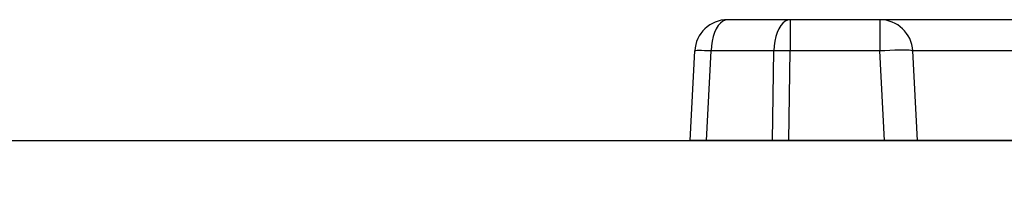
# Model space of a CAD drawing. Header units: millimetres. Extents: x 2060 to 2634, y 1467 to 1764.
# Tile 33 of 64: x 2543.445 to 2546.851, y 1574.006 to 1574.638. Entities that reach past the tile are written whole.
import ezdxf

# ---------------------------------------------------------------- set-up
doc = ezdxf.new("R2010")
doc.units = ezdxf.units.MM
doc.styles.get("Standard").update_dxf_attribs({"font": 'arial.ttf'})
doc.dimstyles.new('Kopia Sebastian 1do30', dxfattribs={"dimtxt": 60, "dimasz": 75, "dimexe": 10, "dimexo": 50, "dimgap": 30, "dimtad": 1, "dimdec": 0, "dimtxsty": 'Standard', "dimcen": 2.5, "dimclrd": 256, "dimclre": 256, "dimclrt": 256, "dimadec": 0, "dimazin": 0, "dimtfac": 1, "dimtdec": 0, "dimtmove": 0, "dimatfit": 3, "dimfxl": 0, "dimlwd": -1, "dimlwe": -1, "dimarcsym": 0})

# ---------------------------------------------------------------- blocks, each defined once
blk = doc.blocks.new('*D21')
for p, q in [((2529.0718, 1573.7223), (2529.0718, 1562.6568)), ((2559.4718, 1573.7223), (2559.4718, 1562.6568)), ((2530.5718, 1562.7568), (2557.9718, 1562.7568))]:
    blk.add_line(p, q)
for points in [[(2530.5718, 1563.0068), (2530.5718, 1562.5068), (2529.0718, 1562.7568)], [(2557.9718, 1562.5068), (2557.9718, 1563.0068), (2559.4718, 1562.7568)]]:
    blk.add_solid(points)
at = {"layer": 'DEFPOINTS', "color": 0}
for p in [(2529.0718, 1574.2223), (2559.4718, 1574.2223), (2559.4718, 1562.7568)]:
    blk.add_point(p, dxfattribs=at)
at = {"insert": (2544.2718, 1564.0646), "char_height": 1.5, "attachment_point": 5}
blk.add_mtext('%%C800mm', dxfattribs=at)

msp = doc.modelspace()

# ---------------------------------------------------------------- linework, layer by layer
at = {"linetype": 'Continuous'}
for p, q in [((2545.8686, 1574.6265), (2545.8612, 1574.6177)), ((2545.8766, 1574.6329), (2545.8686, 1574.6265)), ((2545.8851, 1574.6368), (2545.8766, 1574.6329)), ((2545.8937, 1574.6381), (2545.8851, 1574.6368)), ((2550.6321, 1574.6381), (2545.8937, 1574.6381)), ((2546.0848, 1574.6265), (2546.0774, 1574.6177)), ((2546.0929, 1574.6329), (2546.0848, 1574.6265)), ((2546.1013, 1574.6368), (2546.0929, 1574.6329)), ((2546.1099, 1574.6381), (2546.1013, 1574.6368)), ((2546.1099, 1574.6381), (2546.1099, 1574.5301)), ((2546.42, 1574.6381), (2546.42, 1574.5301)), ((2545.8486, 1574.5939), (2545.8439, 1574.5795)), ((2545.8544, 1574.6068), (2545.8486, 1574.5939)), ((2545.8612, 1574.6177), (2545.8544, 1574.6068)), ((2546.0649, 1574.594), (2546.0601, 1574.5796)), ((2546.0707, 1574.6068), (2546.0649, 1574.594)), ((2546.0774, 1574.6177), (2546.0707, 1574.6068)), ((2545.8403, 1574.5638), (2545.8379, 1574.5472)), ((2545.8439, 1574.5795), (2545.8403, 1574.5638)), ((2546.0565, 1574.5639), (2546.0541, 1574.5472)), ((2546.0601, 1574.5796), (2546.0565, 1574.5639)), ((2545.7636, 1574.2201), (2545.7799, 1574.5301)), ((2545.7809, 1574.5305), (2545.7799, 1574.5301)), ((2545.7838, 1574.5308), (2545.7809, 1574.5305)), ((2545.7886, 1574.531), (2545.7838, 1574.5308)), ((2545.7952, 1574.531), (2545.7886, 1574.531)), ((2545.8034, 1574.531), (2545.7952, 1574.531)), ((2545.8132, 1574.5308), (2545.8034, 1574.531)), ((2545.8244, 1574.5305), (2545.8132, 1574.5308)), ((2545.8205, 1574.2201), (2545.8368, 1574.5301)), ((2545.8368, 1574.5301), (2545.8244, 1574.5305)), ((2545.8379, 1574.5472), (2545.8368, 1574.5301)), ((2546.053, 1574.5301), (2545.8368, 1574.5301)), ((2546.0486, 1574.2201), (2546.053, 1574.5301)), ((2546.0541, 1574.5472), (2546.053, 1574.5301)), ((2546.0663, 1574.5303), (2546.053, 1574.5301)), ((2546.0804, 1574.5303), (2546.0663, 1574.5303)), ((2546.095, 1574.5303), (2546.0804, 1574.5303)), ((2546.1099, 1574.5301), (2546.095, 1574.5303)), ((2546.1055, 1574.2201), (2546.1099, 1574.5301)), ((2546.42, 1574.5301), (2546.1099, 1574.5301)), ((2546.4377, 1574.5309), (2546.42, 1574.5301)), ((2546.4362, 1574.2201), (2546.42, 1574.5301)), ((2546.4551, 1574.5316), (2546.4377, 1574.5309)), ((2546.4716, 1574.5321), (2546.4551, 1574.5316)), ((2546.4868, 1574.5325), (2546.4716, 1574.5321)), ((2546.5003, 1574.5326), (2546.4868, 1574.5325)), ((2546.5119, 1574.5325), (2546.5003, 1574.5326)), ((2546.5213, 1574.5321), (2546.5119, 1574.5325)), ((2546.5282, 1574.5316), (2546.5213, 1574.5321)), ((2546.5324, 1574.5309), (2546.5282, 1574.5316)), ((2546.5338, 1574.5301), (2546.5324, 1574.5309)), ((2547.1363, 1574.5301), (2546.5338, 1574.5301)), ((2546.55, 1574.2201), (2546.5338, 1574.5301)), ((2553.1736, 1574.2201), (2545.7636, 1574.2201))]:
    msp.add_line(p, q, dxfattribs=at)
at = {"ltscale": 20}
msp.add_line((2526.3379, 1574.2227), (2562.1784, 1574.2179), dxfattribs=at)
at = {"linetype": 'Continuous'}
for centre, start, end in [((2545.8937, 1574.5241), 90, 177), ((2546.42, 1574.5241), 3, 90)]:
    msp.add_arc(centre, 0.114, start, end, dxfattribs=at)

# ---------------------------------------------------------------- dimensions: what is measured, and where the dimension line sits
dim = msp.add_linear_dim(base=(2559.4718, 1562.7568), p1=(2529.0718, 1574.2223), p2=(2559.4718, 1574.2223), text='%%C800mm', dimstyle='Kopia Sebastian 1do30', override={"dimtxt": 1.5, "dimasz": 1.5, "dimexe": 0.1, "dimexo": 0.5, "dimgap": 0.5, "dimtxsty": 'Standard'})
dim.commit()
dim.dimension.update_dxf_attribs({"geometry": '*D21', "text_midpoint": (2544.2718, 1564.0646)})

doc.saveas('drawing.dxf')
